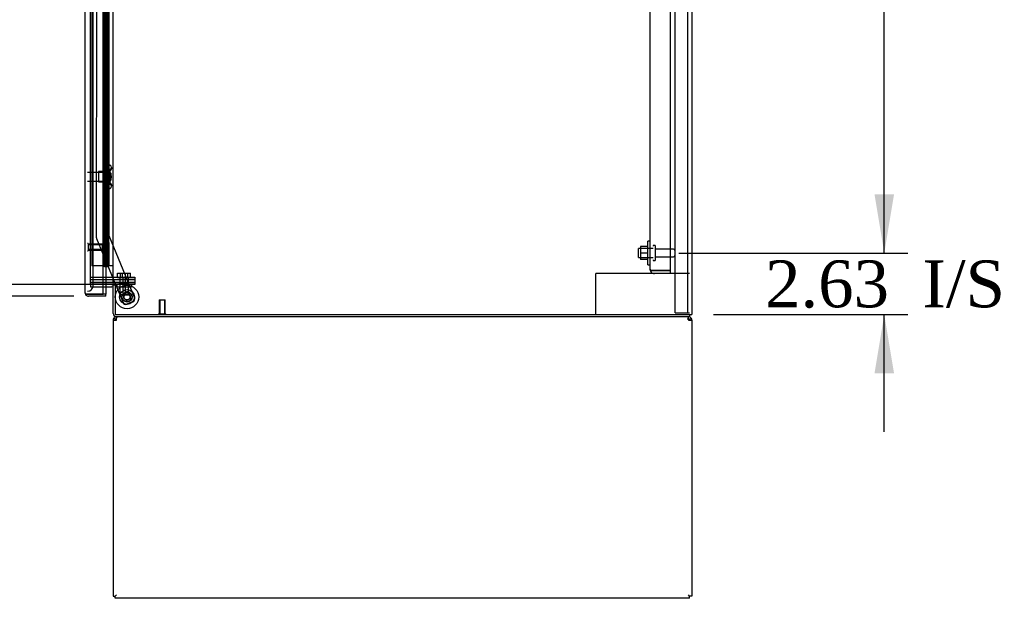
# Model space of a CAD drawing. Header units: inches. Extents: x 2 to 538, y -2 to 358.
# Tile 14 of 24: x 250 to 292, y 145 to 170. Entities that reach past the tile are written whole.
import ezdxf
from ezdxf.enums import TextEntityAlignment as Align
from ezdxf.lldxf.tags import DXFTag

# ---------------------------------------------------------------- set-up
doc = ezdxf.new("R2010")
doc.units = ezdxf.units.IN
doc.header["$MEASUREMENT"] = 0
for name, color, linetype in [('COM43135', 7, 'Continuous'), ('COM50669', 7, 'Continuous'), ('COM54746-68', 7, 'Continuous'), ('COM54926-1', 7, 'Continuous'), ('COM55738-23', 7, 'Continuous'), ('COM70098', 7, 'Continuous'), ('COM70220', 7, 'Continuous'), ('COM70839-4', 7, 'Continuous'), ('COM71189-4', 7, 'Continuous'), ('COM71190-4', 7, 'Continuous'), ('COM71196-4', 7, 'Continuous'), ('Default', 7, 'Continuous'), ('GSK86006', 7, 'Continuous'), ('NTS166105', 7, 'Continuous'), ('NTS18147', 7, 'Continuous'), ('NTS86070', 7, 'Continuous'), ('ROL87452', 7, 'Continuous'), ('RVT17786', 7, 'Continuous'), ('SCC180005', 7, 'Continuous'), ('STD26089', 7, 'Continuous'), ('STD26122', 7, 'Continuous'), ('STD26258', 7, 'Continuous'), ('WAF25059', 7, 'Continuous'), ('WAF25376', 7, 'Continuous'), ('WAM30038', 7, 'Continuous')]:
    doc.layers.add(name, color=color, linetype=linetype)
doc.styles.add('SEACAD_Times_New_Roman', font='times.ttf')
tags = doc.linetypes.add('HIDDEN2', pattern=[0.1875, 0.125, -0.0625]).pattern_tags.tags
tags[6:7] = [DXFTag(74, 4), DXFTag(75, 0), DXFTag(340, '0'), DXFTag(46, 0.0), DXFTag(50, 0.0), DXFTag(44, 0.0), DXFTag(45, 0.0)]
tags[4:5] = [DXFTag(74, 4), DXFTag(75, 0), DXFTag(340, '0'), DXFTag(46, 0.0), DXFTag(50, 0.0), DXFTag(44, 0.0), DXFTag(45, 0.0)]
doc.dimstyles.new('HAMMOND_(STH_-_540x360)', dxfattribs={"dimtxt": 2, "dimasz": 2.5, "dimexe": 1, "dimexo": 1, "dimgap": 0.5, "dimtad": 0, "dimtih": 1, "dimtoh": 1, "dimzin": 0, "dimdsep": 46, "dimtxsty": 'SEACAD_Times_New_Roman', "dimblk1": '_SE_FILLED', "dimblk2": '_SE_FILLED', "dimsah": 1, "dimcen": 1, "dimadec": 0, "dimazin": 0, "dimtfac": 0.8, "dimtofl": 0, "dimtmove": 0, "dimatfit": 3, "dimfxl": 1, "dimtolj": 1, "dimtzin": 0, "dimarcsym": 0})

# ---------------------------------------------------------------- blocks, each defined once
blk = doc.blocks.new('SE2')
at = {"layer": 'COM43135', "color": 7, "linetype": 'HIDDEN2'}
for p, q in [((276.995, 159.482), (276.995, 227.112)), ((277.87, 159.422), (277.87, 227.172)), ((276.995, 159.482), (276.995, 159.481)), ((276.995, 159.482), (276.995, 159.482)), ((277.098, 159.422), (277.031, 159.373)), ((277.18, 159.422), (277.031, 159.422)), ((277.098, 159.422), (277.18, 159.422)), ((277.18, 159.422), (277.18, 159.422)), ((277.87, 159.422), (277.18, 159.422)), ((277.18, 159.422), (277.87, 159.422)), ((277.87, 159.297), (277.18, 159.297)), ((277.87, 159.297), (277.87, 159.422))]:
    blk.add_line(p, q, dxfattribs=at)
for start, end in [(180, 180.0589), (180.1208, 216.194), (216.194, 270)]:
    blk.add_arc((277.18, 159.482), 0.185, start, end, dxfattribs=at)
blk.add_open_spline([(277.031, 159.422), (277.019, 159.432), (277.01, 159.442), (277.001, 159.457), (276.999, 159.462), (276.996, 159.472), (276.995, 159.477), (276.995, 159.482)], degree=3, knots=[0, 0, 0, 0, 0.5, 0.5, 0.75, 0.75, 1, 1, 1, 1], dxfattribs=at)
at = {"layer": 'COM50669', "color": 7, "linetype": 'HIDDEN2'}
for p, q in [((274.825, 159.297), (274.682, 159.297)), ((274.682, 157.547), (274.682, 159.297)), ((277.18, 159.297), (274.825, 159.297)), ((278.682, 159.297), (277.87, 159.297))]:
    blk.add_line(p, q, dxfattribs=at)
at = {"layer": 'COM54746-68', "color": 7, "linetype": 'HIDDEN2'}
for p, q in [((253.186, 227.62), (253.186, 159.62)), ((253.741, 227.62), (253.741, 159.62)), ((253.841, 159.62), (253.841, 227.62)), ((253.78, 169.62), (253.78, 170.62)), ((253.903, 170.62), (253.903, 169.62)), ((253.908, 169.62), (253.908, 170.62)), ((253.791, 168.62), (253.791, 169.62)), ((253.832, 168.62), (253.832, 169.62)), ((253.877, 169.62), (253.908, 169.62)), ((253.908, 168.62), (253.908, 169.62)), ((253.78, 167.62), (253.78, 168.62)), ((253.877, 168.62), (253.908, 168.62)), ((253.903, 168.62), (253.903, 167.62)), ((253.908, 167.62), (253.908, 168.62)), ((253.791, 166.62), (253.791, 167.62)), ((253.832, 166.62), (253.832, 167.62)), ((253.877, 167.62), (253.908, 167.62)), ((253.908, 166.62), (253.908, 167.62)), ((253.78, 165.62), (253.78, 166.62)), ((253.877, 166.62), (253.908, 166.62)), ((253.903, 166.62), (253.903, 165.62)), ((253.908, 165.62), (253.908, 166.62)), ((253.791, 164.62), (253.791, 165.62)), ((253.832, 164.62), (253.832, 165.62)), ((253.877, 165.62), (253.908, 165.62)), ((253.908, 164.62), (253.908, 165.62)), ((253.78, 163.62), (253.78, 164.62)), ((253.877, 164.62), (253.908, 164.62)), ((253.903, 164.62), (253.903, 163.62)), ((253.908, 163.62), (253.908, 164.62)), ((253.791, 162.62), (253.791, 163.62)), ((253.832, 162.62), (253.832, 163.62)), ((253.877, 163.62), (253.908, 163.62)), ((253.908, 162.62), (253.908, 163.62)), ((253.78, 161.62), (253.78, 162.62)), ((253.877, 162.62), (253.908, 162.62)), ((253.903, 162.62), (253.903, 161.62)), ((253.908, 161.62), (253.908, 162.62)), ((253.791, 160.62), (253.791, 161.62)), ((253.832, 160.62), (253.832, 161.62)), ((253.877, 161.62), (253.908, 161.62)), ((253.908, 160.62), (253.908, 161.62)), ((253.78, 159.62), (253.78, 160.62)), ((253.877, 160.62), (253.908, 160.62)), ((253.903, 160.62), (253.903, 159.62)), ((253.908, 159.62), (253.908, 160.62)), ((253.672, 159.62), (253.186, 159.62))]:
    blk.add_line(p, q, dxfattribs=at)
at = {"layer": 'COM54746-68', "color": 7, "linetype": 'Continuous'}
for p, q in [((253.674, 170.62), (253.674, 169.62)), ((253.877, 170.62), (253.877, 169.62)), ((253.674, 169.62), (253.674, 168.62)), ((253.674, 169.62), (253.877, 169.62)), ((253.674, 169.62), (253.877, 169.62)), ((253.877, 169.62), (253.877, 168.62)), ((253.674, 168.62), (253.877, 168.62)), ((253.674, 168.62), (253.877, 168.62)), ((253.674, 168.62), (253.674, 167.62)), ((253.877, 168.62), (253.877, 167.62)), ((253.674, 167.62), (253.674, 166.62)), ((253.674, 167.62), (253.877, 167.62)), ((253.674, 167.62), (253.877, 167.62)), ((253.877, 167.62), (253.877, 166.62)), ((253.674, 166.62), (253.877, 166.62)), ((253.674, 166.62), (253.877, 166.62)), ((253.674, 166.62), (253.674, 165.62)), ((253.877, 166.62), (253.877, 165.62)), ((253.674, 165.62), (253.674, 164.62)), ((253.674, 165.62), (253.877, 165.62)), ((253.674, 165.62), (253.877, 165.62)), ((253.877, 165.62), (253.877, 164.62)), ((253.674, 164.62), (253.877, 164.62)), ((253.674, 164.62), (253.877, 164.62)), ((253.674, 164.62), (253.674, 163.62)), ((253.877, 164.62), (253.877, 163.62)), ((253.674, 163.62), (253.674, 162.62)), ((253.674, 163.62), (253.877, 163.62)), ((253.674, 163.62), (253.877, 163.62)), ((253.877, 163.62), (253.877, 162.62)), ((253.674, 162.62), (253.877, 162.62)), ((253.674, 162.62), (253.877, 162.62)), ((253.674, 162.62), (253.674, 161.62)), ((253.877, 162.62), (253.877, 161.62)), ((253.674, 161.62), (253.674, 160.62)), ((253.674, 161.62), (253.877, 161.62)), ((253.674, 161.62), (253.877, 161.62)), ((253.877, 161.62), (253.877, 160.62)), ((253.674, 160.62), (253.877, 160.62)), ((253.674, 160.62), (253.877, 160.62)), ((253.674, 160.62), (253.674, 159.62)), ((253.877, 160.62), (253.877, 159.62)), ((253.674, 159.62), (253.672, 159.62)), ((253.877, 159.62), (253.674, 159.62)), ((253.728, 159.585), (253.728, 159.611)), ((253.728, 159.611), (253.778, 159.611)), ((253.741, 159.62), (253.741, 159.611)), ((253.803, 159.611), (253.778, 159.611)), ((253.803, 159.611), (253.853, 159.611)), ((253.841, 159.611), (253.841, 159.62)), ((253.853, 159.611), (253.853, 159.585)), ((254.089, 159.62), (253.877, 159.62)), ((253.778, 159.585), (253.728, 159.585)), ((253.803, 159.585), (253.778, 159.585)), ((253.853, 159.585), (253.803, 159.585))]:
    blk.add_line(p, q, dxfattribs=at)
at = {"layer": 'COM54926-1', "color": 7, "linetype": 'Continuous'}
for p, q in [((254.089, 157.309), (254.089, 145.547)), ((254.089, 157.309), (254.232, 157.309)), ((254.194, 157.338), (254.119, 157.396)), ((254.232, 157.396), (254.232, 157.452)), ((254.232, 157.309), (254.232, 157.396)), ((278.634, 157.396), (278.634, 157.452)), ((278.634, 157.396), (278.634, 157.309)), ((278.634, 157.309), (278.777, 157.309)), ((278.672, 157.338), (278.747, 157.396)), ((278.777, 157.309), (278.777, 145.547)), ((254.089, 145.547), (254.184, 145.547)), ((254.184, 145.547), (254.232, 145.595)), ((254.184, 145.547), (254.232, 145.595)), ((254.184, 145.452), (254.184, 145.547)), ((278.682, 145.452), (254.184, 145.452)), ((278.682, 145.547), (278.634, 145.595)), ((278.682, 145.547), (278.634, 145.595)), ((278.777, 145.547), (278.682, 145.547)), ((278.682, 145.452), (278.682, 145.547))]:
    blk.add_line(p, q, dxfattribs=at)
for centre, radius, start, end in [((254.232, 157.309), 0.143, 142.4162, 180), ((254.232, 157.309), 0.143, 90, 142.4161), ((254.232, 157.309), 0.048, 142.4162, 180), ((254.232, 157.309), 0.048, 90, 142.4162), ((254.232, 157.309), 0.048, 90, 142.4162), ((278.634, 157.309), 0.143, 37.5839, 90), ((278.634, 157.309), 0.048, 37.5838, 90), ((278.634, 157.309), 0.048, 0, 37.5838), ((278.634, 157.309), 0.143, 0, 37.5838)]:
    blk.add_arc(centre, radius, start, end, dxfattribs=at)
at = {"layer": 'COM54926-1', "color": 7, "linetype": 'HIDDEN2'}
blk.add_arc((278.572, 157.247), 0.11, 56.0643, 87.8453, dxfattribs=at)
at = {"layer": 'COM54926-1', "color": 7, "linetype": 'Continuous'}
for points in [[(254.289, 157.452), (254.28, 157.452), (254.27, 157.447), (254.251, 157.428), (254.241, 157.413), (254.232, 157.396)], [(278.634, 157.396), (278.624, 157.413), (278.615, 157.428), (278.596, 157.447), (278.586, 157.452), (278.576, 157.452)]]:
    blk.add_open_spline(points, degree=3, knots=[0, 0, 0, 0, 0.5, 0.5, 1, 1, 1, 1], dxfattribs=at)
at = {"layer": 'COM55738-23', "color": 7, "linetype": 'HIDDEN2'}
for p, q in [((278.057, 157.629), (278.057, 229.379)), ((278.61, 157.629), (278.61, 229.379)), ((278.057, 157.629), (278.244, 157.629)), ((278.244, 157.629), (278.494, 157.629)), ((278.494, 157.629), (278.61, 157.629)), ((278.61, 157.629), (278.682, 157.629))]:
    blk.add_line(p, q, dxfattribs=at)
at = {"layer": 'COM70098', "color": 7, "linetype": 'HIDDEN2'}
for p, q in [((253.122, 159.142), (254.271, 159.142)), ((253.122, 159.047), (254.271, 159.047)), ((254.271, 158.922), (253.122, 158.922)), ((254.271, 158.827), (254.232, 158.827)), ((254.271, 159.142), (255.021, 159.142)), ((255.021, 159.047), (254.271, 159.047)), ((254.271, 158.922), (255.021, 158.922)), ((255.021, 158.827), (254.271, 158.827)), ((255.021, 159.142), (255.021, 159.047)), ((255.021, 158.922), (255.021, 158.827))]:
    blk.add_line(p, q, dxfattribs=at)
at = {"layer": 'COM70220', "color": 7, "linetype": 'HIDDEN2'}
for p, q in [((253.247, 159.047), (253.247, 228.194)), ((253.247, 158.797), (253.247, 159.047))]:
    blk.add_line(p, q, dxfattribs=at)
blk.add_arc((252.997, 158.797), 0.25, 270, 0, dxfattribs=at)
at = {"layer": 'COM70839-4', "color": 7, "linetype": 'HIDDEN2'}
for p, q in [((253.917, 192.764), (253.904, 160.918)), ((253.385, 191.389), (253.373, 160.838)), ((253.904, 160.918), (253.904, 160.918)), ((253.904, 160.918), (255.003, 158.262)), ((253.904, 160.918), (255.003, 158.262)), ((253.373, 160.838), (253.373, 160.838)), ((253.382, 160.79), (254.195, 158.827)), ((253.382, 160.79), (254.195, 158.827)), ((254.207, 158.797), (254.513, 158.059)), ((254.207, 158.797), (254.513, 158.059)), ((254.935, 158.099), (254.676, 157.991)), ((254.935, 158.099), (254.676, 157.991))]:
    blk.add_line(p, q, dxfattribs=at)
at = {"layer": 'COM70839-4', "color": 7, "linetype": 'Continuous'}
blk.add_line((254.195, 158.827), (254.207, 158.797), dxfattribs=at)
blk.add_line((254.195, 158.827), (254.207, 158.797), dxfattribs=at)
at = {"layer": 'COM70839-4', "color": 7, "linetype": 'HIDDEN2'}
blk.add_circle((254.684, 158.299), 0.129, dxfattribs=at)
for centre, start, end in [((253.498, 160.838), 179.9757, 202.4877), ((254.628, 158.107), 202.4877, 292.4877), ((254.888, 158.214), 292.4877, 22.4877)]:
    blk.add_arc(centre, 0.125, start, end, dxfattribs=at)
at = {"layer": 'COM71189-4', "color": 7, "linetype": 'Continuous'}
for p, q in [((278.777, 229.482), (278.777, 157.547)), ((254.089, 158.827), (254.089, 228.202)), ((254.041, 158.827), (253.672, 158.827)), ((254.041, 158.827), (254.089, 158.827)), ((254.232, 158.827), (254.089, 158.827)), ((254.184, 158.797), (254.184, 157.547)), ((254.232, 158.797), (254.184, 158.797)), ((254.232, 158.797), (254.232, 158.827)), ((254.184, 157.547), (278.634, 157.547)), ((278.634, 157.547), (278.777, 157.547))]:
    blk.add_line(p, q, dxfattribs=at)
at = {"layer": 'COM71189-4', "color": 7, "linetype": 'HIDDEN2'}
for p, q in [((253.122, 158.827), (253.122, 228.202)), ((253.672, 158.827), (253.122, 158.827))]:
    blk.add_line(p, q, dxfattribs=at)
at = {"layer": 'COM71190-4', "color": 7, "linetype": 'HIDDEN2'}
for p, q in [((253.122, 158.827), (253.122, 158.732)), ((253.122, 158.732), (253.672, 158.732))]:
    blk.add_line(p, q, dxfattribs=at)
at = {"layer": 'COM71190-4', "color": 7, "linetype": 'Continuous'}
for p, q in [((254.089, 157.595), (254.089, 158.797)), ((254.184, 158.797), (254.089, 158.797)), ((253.672, 158.732), (254.041, 158.732)), ((278.682, 157.547), (278.682, 157.452)), ((278.682, 157.452), (254.232, 157.452))]:
    blk.add_line(p, q, dxfattribs=at)
for centre, radius, start, end in [((254.041, 158.684), 0.143, 52.2051, 90), ((254.041, 158.684), 0.048, 0, 90), ((254.232, 157.595), 0.143, 180, 270)]:
    blk.add_arc(centre, radius, start, end, dxfattribs=at)
at = {"layer": 'COM71190-4', "color": 7, "linetype": 'HIDDEN2'}
blk.add_arc((254.232, 157.595), 0.048, 180, 270, dxfattribs=at)
at = {"layer": 'COM71196-4', "color": 7, "linetype": 'Continuous'}
for p, q in [((252.902, 158.47), (252.902, 228.771)), ((253.672, 158.422), (253.672, 228.819)), ((252.902, 158.47), (252.902, 158.469)), ((252.902, 158.47), (252.902, 158.47)), ((252.982, 158.422), (252.931, 158.383)), ((253.045, 158.422), (252.931, 158.422)), ((252.982, 158.422), (253.045, 158.422)), ((253.045, 158.422), (253.045, 158.422)), ((253.777, 158.422), (253.045, 158.422)), ((253.045, 158.422), (253.672, 158.422)), ((253.777, 158.327), (253.045, 158.327)), ((253.777, 158.422), (253.672, 158.422)), ((253.777, 158.732), (253.777, 158.422)), ((253.777, 158.327), (253.777, 158.422))]:
    blk.add_line(p, q, dxfattribs=at)
at = {"layer": 'COM71196-4', "color": 7, "linetype": 'HIDDEN2'}
blk.add_line((253.777, 228.297), (253.777, 158.732), dxfattribs=at)
at = {"layer": 'COM71196-4', "color": 7, "linetype": 'Continuous'}
for start, end in [(180, 180.0762), (180.1561, 217.5036), (217.5036, 270)]:
    blk.add_arc((253.045, 158.47), 0.143, start, end, dxfattribs=at)
blk.add_open_spline([(252.931, 158.422), (252.922, 158.43), (252.915, 158.438), (252.907, 158.45), (252.905, 158.454), (252.903, 158.462), (252.902, 158.466), (252.902, 158.47)], degree=3, knots=[0, 0, 0, 0, 0.5, 0.5, 0.75, 0.75, 1, 1, 1, 1], dxfattribs=at)
at = {"layer": 'GSK86006', "color": 7, "linetype": 'HIDDEN2'}
for p, q in [((253.122, 159.047), (254.271, 159.047)), ((253.122, 158.922), (254.271, 158.922)), ((254.271, 159.047), (255.021, 159.047)), ((255.021, 158.922), (254.271, 158.922)), ((255.021, 159.047), (255.021, 158.922))]:
    blk.add_line(p, q, dxfattribs=at)
at = {"layer": 'NTS166105', "color": 7, "linetype": 'HIDDEN2'}
for p, q in [((276.579, 160.446), (276.579, 160.171)), ((276.899, 160.446), (276.579, 160.446)), ((276.579, 160.171), (276.579, 159.896)), ((276.899, 160.171), (276.579, 160.171)), ((276.899, 159.896), (276.579, 159.896))]:
    blk.add_line(p, q, dxfattribs=at)
at = {"layer": 'NTS18147', "color": 7, "linetype": 'HIDDEN2'}
for p, q in [((253.905, 163.917), (253.905, 163.922)), ((253.968, 163.922), (253.905, 163.922)), ((253.905, 163.917), (253.905, 163.728)), ((253.905, 163.917), (253.968, 163.917)), ((253.968, 163.917), (253.968, 163.922)), ((254.03, 163.768), (254.03, 163.823)), ((253.467, 163.642), (253.467, 163.202)), ((253.905, 163.642), (253.467, 163.642)), ((253.905, 163.728), (253.905, 163.611)), ((253.968, 163.728), (253.905, 163.728)), ((253.905, 163.611), (253.905, 163.233)), ((253.905, 163.611), (253.968, 163.611)), ((253.968, 163.611), (253.968, 163.728)), ((253.467, 163.202), (253.905, 163.202)), ((253.905, 163.233), (253.905, 163.115)), ((253.968, 163.233), (253.905, 163.233)), ((253.905, 163.115), (253.905, 162.926)), ((253.905, 163.115), (253.968, 163.115)), ((253.968, 163.115), (253.968, 163.233)), ((254.03, 163.021), (254.03, 163.075)), ((253.905, 162.926), (253.905, 162.922)), ((253.968, 162.926), (253.905, 162.926)), ((253.905, 162.922), (253.968, 162.922)), ((253.968, 162.926), (253.968, 162.922))]:
    blk.add_line(p, q, dxfattribs=at)
blk.add_arc((253.711, 163.422), 0.318, 323.6338, 36.3662, dxfattribs=at)
for centre, start_param, end_param in [((253.711, 163.823), 2.506883, 3.776302), ((253.711, 163.768), 2.506883, 3.141593), ((253.711, 163.075), 3.141593, 3.776302), ((253.711, 163.021), 2.506883, 3.776302)]:
    blk.add_ellipse(centre, major_axis=(-0.318, 0), ratio=0.5, start_param=start_param, end_param=end_param, dxfattribs=at)
at = {"layer": 'NTS86070', "color": 7, "linetype": 'HIDDEN2'}
for p, q in [((254.247, 158.827), (254.247, 158.727)), ((254.35, 158.857), (254.35, 158.827)), ((254.633, 158.867), (254.36, 158.867)), ((254.372, 158.827), (254.372, 158.727)), ((254.475, 158.857), (254.475, 158.827)), ((254.633, 158.867), (254.758, 158.867)), ((254.643, 158.827), (254.643, 158.857)), ((254.747, 158.827), (254.747, 158.727)), ((254.768, 158.827), (254.768, 158.857)), ((254.872, 158.827), (254.872, 158.727)), ((254.247, 158.727), (254.747, 158.727)), ((254.747, 158.727), (254.872, 158.727))]:
    blk.add_line(p, q, dxfattribs=at)
for centre, start, end in [((254.36, 158.857), 90, 180), ((254.485, 158.857), 90, 180), ((254.633, 158.857), 0, 90), ((254.758, 158.857), 0, 90)]:
    blk.add_arc(centre, 0.01, start, end, dxfattribs=at)
at = {"layer": 'ROL87452', "color": 7, "linetype": 'HIDDEN2'}
for radius in [0.5, 0.5, 0.206]:
    blk.add_circle((254.684, 158.299), radius, dxfattribs=at)
at = {"layer": 'RVT17786', "color": 7, "linetype": 'HIDDEN2'}
for radius in [0.217, 0.125]:
    blk.add_circle((254.684, 158.299), radius, dxfattribs=at)
for start, end in [(79.1798, 110.1623), (0, 10.5114), (359.9757, 0)]:
    blk.add_arc((254.684, 158.299), 0.217, start, end, dxfattribs=at)
at = {"layer": 'SCC180005', "color": 7, "linetype": 'HIDDEN2'}
for p, q in [((254.281, 159.316), (254.497, 159.316)), ((254.281, 159.142), (254.281, 159.316)), ((254.406, 159.142), (254.406, 159.316)), ((254.497, 159.316), (254.713, 159.316)), ((254.497, 159.142), (254.497, 159.316)), ((254.622, 159.142), (254.622, 159.316)), ((254.713, 159.316), (254.838, 159.316)), ((254.713, 159.142), (254.713, 159.316)), ((254.838, 159.142), (254.838, 159.316)), ((254.374, 159.142), (254.374, 158.392)), ((254.499, 159.142), (254.499, 158.392)), ((254.62, 158.392), (254.62, 159.142)), ((254.745, 158.392), (254.745, 159.142)), ((254.62, 158.392), (254.374, 158.392)), ((254.622, 158.392), (254.745, 158.392))]:
    blk.add_line(p, q, dxfattribs=at)
at = {"layer": 'STD26089', "color": 7, "linetype": 'HIDDEN2'}
for p, q in [((277.19, 160.497), (277.15, 160.497)), ((277.22, 159.877), (277.22, 160.467)), ((276.495, 159.984), (276.495, 160.359)), ((277.12, 160.359), (276.495, 160.359)), ((277.997, 160.338), (277.22, 160.338)), ((277.22, 160.006), (277.997, 160.006)), ((276.495, 159.984), (277.12, 159.984)), ((277.15, 159.847), (277.19, 159.847))]:
    blk.add_line(p, q, dxfattribs=at)
for centre, radius, start, end in [((277.15, 160.467), 0.03, 90, 180), ((277.19, 160.467), 0.03, 0, 90), ((277.997, 160.278), 0.06, 0, 90), ((277.997, 160.066), 0.06, 270, 0), ((277.15, 159.877), 0.03, 180, 270), ((277.19, 159.877), 0.03, 270, 0)]:
    blk.add_arc(centre, radius, start, end, dxfattribs=at)
at = {"layer": 'STD26122', "color": 7, "linetype": 'HIDDEN2'}
for p, q in [((253.962, 163.607), (252.997, 163.607)), ((253.962, 163.607), (253.962, 163.237)), ((253.997, 163.572), (253.962, 163.607)), ((253.997, 163.572), (253.997, 163.272)), ((252.997, 163.237), (253.962, 163.237)), ((253.962, 163.237), (253.997, 163.272))]:
    blk.add_line(p, q, dxfattribs=at)
at = {"layer": 'STD26258', "color": 7, "linetype": 'HIDDEN2'}
for p, q in [((253.028, 160.578), (252.997, 160.578)), ((253.028, 160.578), (253.028, 160.266)), ((253.622, 160.547), (253.028, 160.547)), ((253.622, 160.516), (253.028, 160.516)), ((253.622, 160.547), (253.622, 160.297)), ((252.997, 160.266), (253.028, 160.266)), ((253.622, 160.328), (253.028, 160.328)), ((253.028, 160.297), (253.622, 160.297)), ((256.059, 158.172), (256.309, 158.172)), ((256.059, 158.172), (256.059, 157.578)), ((256.09, 158.172), (256.09, 157.578)), ((256.278, 158.172), (256.278, 157.578)), ((256.309, 157.578), (256.309, 158.172)), ((256.028, 157.578), (256.34, 157.578)), ((256.028, 157.578), (256.028, 157.547)), ((256.34, 157.547), (256.34, 157.578))]:
    blk.add_line(p, q, dxfattribs=at)
at = {"layer": 'WAF25059', "color": 7, "linetype": 'HIDDEN2'}
for p, q in [((276.899, 159.672), (276.899, 160.672)), ((276.995, 160.672), (276.899, 160.672)), ((276.899, 159.672), (276.995, 159.672))]:
    blk.add_line(p, q, dxfattribs=at)
at = {"layer": 'WAF25376', "color": 7, "linetype": 'HIDDEN2'}
for radius in [0.315, 0.14]:
    blk.add_circle((254.684, 158.299), radius, dxfattribs=at)
for radius, start, end in [(0.14, 163.3942, 182.7613), (0.14, 251.6718, 293.7958), (0.315, 356.4839, 0), (0.315, 0, 2.7674)]:
    blk.add_arc((254.684, 158.299), radius, start, end, dxfattribs=at)
at = {"layer": 'WAM30038', "color": 7, "linetype": 'HIDDEN2'}
for p, q in [((253.756, 163.797), (253.756, 163.047)), ((253.78, 163.797), (253.756, 163.797)), ((253.78, 163.797), (253.78, 163.047)), ((253.692, 163.596), (253.692, 163.65)), ((253.737, 163.624), (253.692, 163.596)), ((253.692, 163.571), (253.737, 163.599)), ((253.692, 163.596), (253.708, 163.583)), ((253.692, 163.439), (253.692, 163.571)), ((253.737, 163.439), (253.692, 163.439)), ((253.692, 163.273), (253.692, 163.404)), ((253.692, 163.404), (253.737, 163.404)), ((253.708, 163.583), (253.741, 163.604)), ((253.737, 163.245), (253.692, 163.273)), ((253.708, 163.261), (253.692, 163.248)), ((253.692, 163.194), (253.692, 163.248)), ((253.692, 163.248), (253.737, 163.22)), ((253.741, 163.24), (253.708, 163.261)), ((253.756, 163.047), (253.78, 163.047))]:
    blk.add_line(p, q, dxfattribs=at)
for centre, radius, start, end in [((253.171, 164.325), 0.85, 311.7058, 313.4493), ((253.738, 163.421), 0.0181, 1.7718, 93.073), ((253.737, 163.422), 0.0182, 267.1609, 357.9942), ((253.168, 162.516), 0.854, 46.5547, 48.2901)]:
    blk.add_arc(centre, radius, start, end, dxfattribs=at)
for points, knots in [([(253.692, 163.65), (253.705, 163.662), (253.717, 163.673), (253.73, 163.684), (253.732, 163.686), (253.734, 163.688), (253.737, 163.69)], [0, 0, 0, 0, 0.858552, 0.858552, 0.858552, 1, 1, 1, 1]), ([(253.75, 163.629), (253.75, 163.629), (253.749, 163.629), (253.745, 163.629), (253.741, 163.627), (253.737, 163.624)], [0.4389304, 0.4389304, 0.4389304, 0.4389304, 0.5, 0.5, 1, 1, 1, 1]), ([(253.737, 163.599), (253.739, 163.601), (253.741, 163.602), (253.745, 163.606), (253.747, 163.608), (253.751, 163.612), (253.752, 163.614), (253.755, 163.619), (253.756, 163.622), (253.756, 163.624)], [0, 0, 0, 0, 0.25, 0.25, 0.5, 0.5, 0.75, 0.75, 1, 1, 1, 1]), ([(253.737, 163.154), (253.734, 163.155), (253.732, 163.157), (253.73, 163.159), (253.717, 163.171), (253.705, 163.182), (253.692, 163.194)], [0, 0, 0, 0, 0.141448, 0.141448, 0.141448, 1, 1, 1, 1]), ([(253.756, 163.22), (253.756, 163.222), (253.755, 163.224), (253.752, 163.229), (253.751, 163.232), (253.745, 163.238), (253.741, 163.242), (253.737, 163.245)], [0, 0, 0, 0, 0.25, 0.25, 0.5, 0.5, 1, 1, 1, 1]), ([(253.737, 163.22), (253.739, 163.218), (253.741, 163.217), (253.745, 163.216), (253.747, 163.215), (253.749, 163.215), (253.75, 163.215), (253.75, 163.215)], [0, 0, 0, 0, 0.25, 0.25, 0.5, 0.5, 0.5626015, 0.5626015, 0.5626015, 0.5626015])]:
    blk.add_open_spline(points, degree=3, knots=knots, dxfattribs=at)
blk = doc.blocks.new('DMBLK4228')
at = {"layer": 'Default', "linetype": 'Continuous'}
for points in [[(287.4, 190.797), (286.983, 193.297), (286.566, 190.797)], [(287.4, 162.672), (286.566, 162.672), (286.983, 160.172)]]:
    blk.add_hatch(color=7, dxfattribs=at).paths.add_polyline_path(points)
at = {"layer": 'Default', "color": 7, "linetype": 'Continuous'}
for p, q in [((278.22, 193.297), (287.983, 193.297)), ((286.983, 178.434), (286.983, 193.297)), ((286.983, 160.172), (286.983, 175.734)), ((278.22, 160.172), (287.983, 160.172))]:
    blk.add_line(p, q, dxfattribs=at)
at = {"layer": 'Default', "color": 7, "linetype": 'Continuous', "style": 'SEACAD_Times_New_Roman'}
blk.add_text('33.13', height=2, dxfattribs=at).set_placement((283.571, 177.734), align=Align.TOP_LEFT)
blk = doc.blocks.new('_SE_FILLED')
at = {"color": 0}
blk.add_line((0, 0), (-1, 0), dxfattribs=at)
blk.add_solid([(0, 0), (-1, -0.1665), (-1, 0.1665), (0, 0)], dxfattribs=at)
blk = doc.blocks.new('DMBLK4232')
at = {"layer": 'Default', "linetype": 'Continuous'}
for points in [[(287.4, 162.672), (286.566, 162.672), (286.983, 160.172)], [(287.4, 155.047), (286.983, 157.547), (286.566, 155.047)]]:
    blk.add_hatch(color=7, dxfattribs=at).paths.add_polyline_path(points)
at = {"layer": 'Default', "color": 7, "linetype": 'Continuous'}
for p, q in [((286.983, 160.172), (286.983, 165.172)), ((278.22, 160.172), (287.983, 160.172)), ((279.705, 157.547), (287.983, 157.547)), ((286.983, 152.547), (286.983, 157.547))]:
    blk.add_line(p, q, dxfattribs=at)
at = {"layer": 'Default', "color": 7, "linetype": 'Continuous', "style": 'SEACAD_Times_New_Roman'}
for s, p in [('I/S', (288.607, 159.859)), ('2.63', (281.899, 159.859))]:
    blk.add_text(s, height=2, dxfattribs=at).set_placement(p, align=Align.TOP_LEFT)
blk = doc.blocks.new('DMBLK4241')
at = {"layer": 'Default', "linetype": 'Continuous'}
for points in [[(230.099, 225.702), (230.932, 225.702), (230.516, 228.202)], [(230.099, 161.327), (230.516, 158.827), (230.932, 161.327)]]:
    blk.add_hatch(color=7, dxfattribs=at).paths.add_polyline_path(points)
at = {"layer": 'Default', "color": 7, "linetype": 'Continuous'}
for p, q in [((254.021, 228.202), (229.516, 228.202)), ((230.516, 228.202), (230.516, 195.214)), ((230.516, 185.814), (230.516, 158.827)), ((254.021, 158.827), (229.516, 158.827))]:
    blk.add_line(p, q, dxfattribs=at)
at = {"layer": 'Default', "color": 7, "linetype": 'Continuous', "style": 'SEACAD_Times_New_Roman'}
for s, p in [('69.38', (227.103, 194.514)), ('DOOR ', (225.942, 191.514)), ('OPENING', (224.023, 188.514))]:
    blk.add_text(s, height=2, dxfattribs=at).set_placement(p, align=Align.TOP_LEFT)
blk = doc.blocks.new('DMBLK4251')
at = {"layer": 'Default', "linetype": 'Continuous'}
for points in [[(244.783, 190.696), (245.616, 190.696), (245.199, 193.196)], [(244.783, 160.827), (245.199, 158.327), (245.616, 160.827)]]:
    blk.add_hatch(color=7, dxfattribs=at).paths.add_polyline_path(points)
at = {"layer": 'Default', "color": 7, "linetype": 'Continuous'}
for p, q in [((251.467, 193.196), (244.199, 193.196)), ((245.199, 177.461), (245.199, 193.196)), ((245.199, 158.327), (245.199, 174.761)), ((252.411, 158.327), (244.199, 158.327))]:
    blk.add_line(p, q, dxfattribs=at)
at = {"layer": 'Default', "color": 7, "linetype": 'Continuous', "style": 'SEACAD_Times_New_Roman'}
blk.add_text('34.87', height=2, dxfattribs=at).set_placement((241.787, 176.761), align=Align.TOP_LEFT)

msp = doc.modelspace()

# ---------------------------------------------------------------- block references
at = {"layer": 'Default'}
msp.add_blockref('SE2', (0, 0), dxfattribs=at)

# ---------------------------------------------------------------- dimensions: what is measured, and where the dimension line sits
at = {"layer": 'Default', "color": 7, "linetype": 'Continuous'}
for base, p1, p2, angle, text, picture, middle, dimtype in [((230.515775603, 228.201850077), (255.020880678, 228.201850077), (255.020880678, 158.826850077), 270, '\\A1;<>\\PDOOR \\XOPENING', 'DMBLK4241', (230.515775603, 193.514349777), 161), ((245.199, 193.196), (253.411, 158.327), (252.467, 193.196), 90, '\\A1;<>', 'DMBLK4251', (245.199, 175.761), 160), ((286.982907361, 160.171850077), (277.219880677, 160.171850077), (277.219880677, 193.296850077), 90, '\\A1;<>', 'DMBLK4228', (286.982907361, 176.734349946), 161), ((286.982907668, 160.171850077), (278.705380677, 157.546850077), (277.219880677, 160.171850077), 90, '\\A1;<> I/S', 'DMBLK4232', (286.982907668, 158.859350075), 160)]:
    dim = msp.add_linear_dim(base=base, p1=p1, p2=p2, angle=angle, text=text, dimstyle='HAMMOND_(STH_-_540x360)', dxfattribs=at)
    dim.commit()
    dim.dimension.update_dxf_attribs({"geometry": picture, "text_midpoint": middle, "dimtype": dimtype})

doc.saveas('drawing.dxf')
